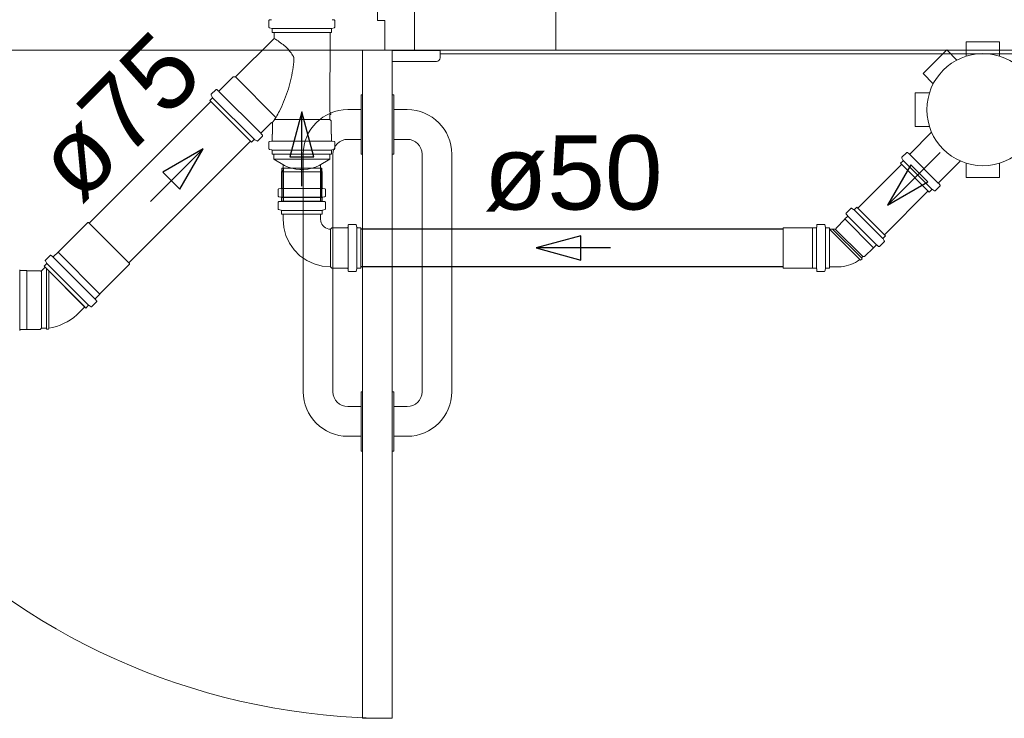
# Model space of a CAD drawing. Header units: millimetres. Extents: x 567 to 934, y -1 to 364.
# Tile 24 of 256: x 605.02 to 607.67, y 40.83 to 42.71. Entities that reach past the tile are written whole.
import ezdxf

# ---------------------------------------------------------------- set-up
doc = ezdxf.new("R2010")
doc.units = ezdxf.units.MM
doc.header["$MEASUREMENT"] = 0
doc.linetypes.add('NULL', pattern=[0])
doc.layers.add('ARQ FINA', color=8, linetype='Continuous')
for name, color, linetype, lineweight in [('Simbolos', 14, 'Continuous', 20), ('Simbolos_int', 14, 'Continuous', 15), ('TQ-Condutos', 14, 'Continuous', 25), ('TQ-Sentido conduto', 14, 'Continuous', 30), ('TQ-Textos conduto', 7, 'Continuous', 9)]:
    doc.layers.add(name, color=color, linetype=linetype, lineweight=lineweight)
doc.styles.add('Arial', font='arial.ttf')

msp = doc.modelspace()

# ---------------------------------------------------------------- linework, layer by layer
at = {"layer": 'ARQ FINA', "lineweight": 5}
for p, q in [((605.9856, 42.909), (605.9856, 42.709)), ((606.0856, 42.909), (606.0856, 42.629)), ((606.0856, 42.629), (606.0856, 42.909)), ((606.4656, 42.789), (606.4656, 42.629)), ((605.9856, 42.709), (606.0056, 42.709)), ((606.0056, 42.709), (606.0056, 42.629)), ((605.9456, 42.629), (604.2056, 42.629)), ((606.0256, 42.629), (605.9456, 42.629)), ((605.9456, 42.629), (605.9456, 42.509)), ((606.0256, 42.629), (605.9456, 42.629)), ((605.9456, 42.629), (605.9456, 40.829)), ((606.0256, 42.629), (606.0856, 42.629)), ((606.0256, 42.509), (606.0256, 42.629)), ((606.0256, 40.829), (606.0256, 42.629)), ((606.1542, 42.6285), (606.0256, 42.6285)), ((606.0856, 42.629), (606.4656, 42.629)), ((606.1542, 42.6085), (606.1542, 42.6285)), ((606.4656, 42.629), (610.6056, 42.629)), ((606.0256, 42.5985), (606.1442, 42.5985)), ((606.1542, 42.619), (611.0456, 42.619)), ((605.9456, 42.509), (605.9416, 42.509)), ((605.9416, 42.509), (605.9416, 42.469)), ((605.9456, 42.349), (605.9456, 42.509)), ((606.0256, 42.509), (606.0256, 42.349)), ((606.0296, 42.509), (606.0256, 42.509)), ((606.0296, 42.469), (606.0296, 42.509)), ((605.9416, 42.469), (605.9056, 42.469)), ((605.9416, 42.389), (605.9416, 42.469)), ((606.0656, 42.469), (606.0296, 42.469)), ((606.0296, 42.469), (606.0296, 42.389)), ((605.9056, 42.389), (605.9416, 42.389)), ((605.9416, 42.389), (605.9416, 42.349)), ((606.0296, 42.349), (606.0296, 42.389)), ((606.0296, 42.389), (606.0656, 42.389)), ((605.7856, 42.349), (605.7856, 41.709)), ((605.8656, 41.709), (605.8656, 42.349)), ((605.9416, 42.349), (605.9456, 42.349)), ((605.9456, 42.349), (605.9456, 41.709)), ((606.0256, 41.709), (606.0256, 42.349)), ((606.0256, 42.349), (606.0296, 42.349)), ((606.1056, 42.349), (606.1056, 41.709)), ((606.1856, 41.709), (606.1856, 42.349)), ((605.9416, 41.709), (605.9416, 41.669)), ((605.9456, 41.709), (605.9416, 41.709)), ((605.9456, 41.549), (605.9456, 41.709)), ((606.0296, 41.709), (606.0256, 41.709)), ((606.0256, 41.709), (606.0256, 41.549)), ((606.0296, 41.669), (606.0296, 41.709)), ((605.9416, 41.669), (605.9056, 41.669)), ((605.9416, 41.589), (605.9416, 41.669)), ((606.0656, 41.669), (606.0296, 41.669)), ((606.0296, 41.669), (606.0296, 41.589)), ((605.9056, 41.589), (605.9416, 41.589)), ((605.9416, 41.589), (605.9416, 41.549)), ((606.0296, 41.549), (606.0296, 41.589)), ((606.0296, 41.589), (606.0656, 41.589)), ((605.9416, 41.549), (605.9456, 41.549)), ((605.9456, 41.549), (605.9456, 40.829)), ((606.0256, 40.829), (606.0256, 41.549)), ((606.0256, 41.549), (606.0296, 41.549)), ((605.9456, 40.829), (606.0256, 40.829)), ((605.9456, 40.829), (606.0256, 40.829))]:
    msp.add_line(p, q, dxfattribs=at)
for centre, radius, start, end in [((606.0256, 42.649), 1.82, 180, 270), ((606.1442, 42.6085), 0.01, 270, 360), ((606.1442, 42.6085), 0.01, 270, 360), ((605.9056, 42.349), 0.12, 90, 180), ((606.0656, 42.349), 0.12, 360, 90), ((605.9056, 42.349), 0.04, 90, 180), ((606.0656, 42.349), 0.04, 0, 90), ((605.9056, 41.709), 0.12, 180, 270), ((605.9056, 41.709), 0.04, 180, 270), ((606.0656, 41.709), 0.04, 270, 0), ((606.0656, 41.709), 0.12, 270, 360)]:
    msp.add_arc(centre, radius, start, end, dxfattribs=at)
at = {"layer": 'Simbolos'}
for p, q in [((605.6932, 42.6915), (605.6932, 42.709)), ((605.7, 42.7114), (605.695, 42.711)), ((605.8636, 42.7114), (605.8686, 42.711)), ((605.8704, 42.6915), (605.8704, 42.709)), ((605.7007, 42.6879), (605.6947, 42.6896)), ((605.7022, 42.6769), (605.7022, 42.686)), ((605.8614, 42.6769), (605.7022, 42.6769)), ((605.7071, 42.6611), (605.7071, 42.6769)), ((605.8573, 42.4619), (605.8581, 42.6769)), ((605.8614, 42.6769), (605.8614, 42.686)), ((605.8629, 42.6879), (605.8689, 42.6896)), ((605.6031, 42.557), (605.7071, 42.6611)), ((607.5716, 42.6519), (607.5716, 42.613)), ((607.5716, 42.6519), (607.6616, 42.6519)), ((607.6616, 42.6519), (607.6616, 42.613)), ((607.4554, 42.5664), (607.519, 42.6301)), ((607.519, 42.6301), (607.5465, 42.6026)), ((605.5595, 42.5198), (605.5967, 42.557)), ((605.5967, 42.557), (605.6031, 42.557)), ((607.4554, 42.5664), (607.4828, 42.539)), ((605.5379, 42.5104), (605.5503, 42.5228)), ((605.5568, 42.5197), (605.553, 42.5229)), ((605.5339, 42.4937), (605.5404, 42.5001)), ((605.6465, 42.3811), (605.5339, 42.4937)), ((605.5407, 42.5026), (605.5376, 42.508)), ((607.4336, 42.5139), (607.4724, 42.5139)), ((607.4336, 42.4239), (607.4336, 42.5139)), ((605.8573, 42.4619), (605.8603, 42.4617)), ((605.8573, 42.4555), (605.8603, 42.4558)), ((605.8573, 42.4423), (605.8573, 42.4555)), ((605.8609, 42.4387), (605.8573, 42.4423)), ((605.8603, 42.4558), (605.8603, 42.4617)), ((605.8609, 42.4032), (605.8609, 42.4387)), ((605.6726, 42.4067), (605.6993, 42.4334)), ((605.7027, 42.4032), (605.7027, 42.432)), ((607.4336, 42.4239), (607.4724, 42.4239)), ((605.6465, 42.3811), (605.6529, 42.3876)), ((605.6554, 42.3879), (605.6608, 42.3848)), ((605.6632, 42.3851), (605.6756, 42.3975)), ((605.6725, 42.404), (605.6757, 42.4002)), ((605.7022, 42.4027), (605.7027, 42.4032)), ((605.7022, 42.3858), (605.7022, 42.4027)), ((605.8614, 42.4027), (605.8609, 42.4032)), ((605.8614, 42.3858), (605.8614, 42.4027)), ((607.4203, 42.35), (607.4784, 42.408)), ((605.6932, 42.3638), (605.6932, 42.3813)), ((605.7007, 42.3603), (605.6947, 42.3619)), ((605.7004, 42.3838), (605.695, 42.3833)), ((605.7022, 42.3492), (605.7022, 42.3583)), ((605.8614, 42.3492), (605.8614, 42.3583)), ((605.8629, 42.3603), (605.8689, 42.3619)), ((605.8632, 42.3838), (605.8686, 42.3833)), ((605.8704, 42.3638), (605.8704, 42.3813)), ((605.8614, 42.3492), (605.7022, 42.3492)), ((605.7063, 42.3352), (605.7063, 42.3492)), ((605.7063, 42.3352), (605.7351, 42.3186)), ((605.8573, 42.3352), (605.8285, 42.3186)), ((605.8573, 42.3352), (605.8573, 42.3492)), ((607.3981, 42.3383), (607.4012, 42.333)), ((607.3985, 42.3407), (607.4109, 42.3531)), ((607.4136, 42.3532), (607.4176, 42.3498)), ((605.7271, 42.3019), (605.7311, 42.3059)), ((605.7275, 42.2334), (605.7275, 42.3115)), ((605.7311, 42.3059), (605.7311, 42.3209)), ((605.8325, 42.3059), (605.8325, 42.3209)), ((605.8365, 42.3019), (605.8325, 42.3059)), ((605.8361, 42.2334), (605.8361, 42.3115)), ((607.3948, 42.3244), (607.4009, 42.3305)), ((607.4721, 42.247), (607.3948, 42.3244)), ((607.4977, 42.2726), (607.5557, 42.3307)), ((607.5716, 42.2859), (607.5716, 42.3247)), ((607.6616, 42.2859), (607.6616, 42.3247)), ((605.7271, 42.2584), (605.7271, 42.3019)), ((605.8365, 42.2584), (605.8365, 42.3019)), ((607.6616, 42.2859), (607.5716, 42.2859)), ((605.7182, 42.2364), (605.7182, 42.2539)), ((605.72, 42.2559), (605.7253, 42.2564)), ((605.8436, 42.2559), (605.8383, 42.2564)), ((605.8454, 42.2364), (605.8454, 42.2539)), ((607.4721, 42.247), (607.4783, 42.2532)), ((607.486, 42.2504), (607.4807, 42.2535)), ((607.4884, 42.2508), (607.5008, 42.2631)), ((607.5009, 42.2658), (607.4975, 42.2699)), ((605.7197, 42.2345), (605.7256, 42.2329)), ((605.7271, 42.233), (605.7275, 42.2334)), ((605.7271, 42.2236), (605.7271, 42.233)), ((605.7271, 42.2222), (605.7271, 42.2309)), ((605.8365, 42.233), (605.8361, 42.2334)), ((605.8365, 42.2236), (605.8365, 42.233)), ((605.8365, 42.2222), (605.8365, 42.2309)), ((605.8439, 42.2345), (605.838, 42.2329)), ((605.7182, 42.2017), (605.7182, 42.2192)), ((605.7197, 42.1997), (605.7256, 42.1981)), ((605.72, 42.2212), (605.7253, 42.2216)), ((605.8365, 42.2222), (605.7271, 42.2222)), ((605.8439, 42.1997), (605.838, 42.1981)), ((605.8436, 42.2212), (605.8383, 42.2216)), ((605.8454, 42.2017), (605.8454, 42.2192)), ((607.2606, 42.2028), (607.2482, 42.1904)), ((607.263, 42.2031), (607.2683, 42.2001)), ((607.2769, 42.2065), (607.2707, 42.2004)), ((607.3542, 42.1292), (607.2769, 42.2065)), ((605.7271, 42.1875), (605.7271, 42.1962)), ((605.8365, 42.1875), (605.7271, 42.1875)), ((605.7311, 42.1735), (605.7311, 42.1875)), ((605.8325, 42.1735), (605.8325, 42.1875)), ((605.8365, 42.1875), (605.8365, 42.1962)), ((607.2447, 42.1738), (607.221, 42.15)), ((607.2513, 42.181), (607.2447, 42.1744)), ((607.2447, 42.1744), (607.2447, 42.1738)), ((607.2481, 42.1877), (607.2515, 42.1837)), ((605.1257, 42.0853), (605.2055, 42.1651)), ((605.2055, 42.1651), (605.2069, 42.1651)), ((605.3179, 42.0541), (605.2069, 42.1651)), ((605.8626, 42.151), (605.8586, 42.147)), ((605.9045, 42.151), (605.8626, 42.151)), ((605.9069, 42.1581), (605.9065, 42.1528)), ((605.9265, 42.1599), (605.9089, 42.1599)), ((605.9284, 42.1584), (605.93, 42.1525)), ((605.9406, 42.151), (605.9319, 42.151)), ((605.9406, 42.0416), (605.9406, 42.151)), ((607.1569, 42.1506), (607.0788, 42.1506)), ((607.1573, 42.151), (607.1569, 42.1506)), ((607.1667, 42.151), (607.1573, 42.151)), ((607.1691, 42.1581), (607.1687, 42.1528)), ((607.1887, 42.1599), (607.1711, 42.1599)), ((607.1906, 42.1584), (607.1922, 42.1525)), ((607.2028, 42.151), (607.1941, 42.151)), ((607.2028, 42.151), (607.2028, 42.0416)), ((607.219, 42.147), (607.2028, 42.147)), ((607.221, 42.15), (607.221, 42.149)), ((607.3509, 42.1153), (607.3478, 42.1206)), ((607.3542, 42.1292), (607.3481, 42.123)), ((607.3215, 42.097), (607.2978, 42.0732)), ((607.3221, 42.097), (607.3215, 42.097)), ((607.3287, 42.1036), (607.3221, 42.097)), ((607.3354, 42.1004), (607.3314, 42.1037)), ((607.3505, 42.1129), (607.3381, 42.1005)), ((605.0912, 42.0637), (605.1036, 42.0761)), ((605.1101, 42.073), (605.1063, 42.0763)), ((605.1128, 42.0732), (605.125, 42.0853)), ((605.125, 42.0853), (605.1257, 42.0853)), ((607.2909, 42.0673), (607.2868, 42.0631)), ((607.2927, 42.0732), (607.289, 42.0696)), ((607.289, 42.0696), (607.2909, 42.0673)), ((607.2978, 42.0732), (607.2927, 42.0732)), ((605.0803, 42.0343), (605.0902, 42.0442)), ((605.0873, 42.0471), (605.0937, 42.0535)), ((605.1999, 41.9345), (605.0873, 42.0471)), ((605.0941, 42.0559), (605.0909, 42.0613)), ((605.2381, 41.9729), (605.3179, 42.0527)), ((605.3179, 42.0527), (605.3179, 42.0541)), ((605.8626, 42.0416), (605.8586, 42.0456)), ((605.9045, 42.0416), (605.8626, 42.0416)), ((605.9069, 42.0345), (605.9065, 42.0398)), ((605.9284, 42.0342), (605.93, 42.0401)), ((605.9406, 42.0416), (605.9319, 42.0416)), ((607.1569, 42.042), (607.0788, 42.042)), ((607.1573, 42.0416), (607.1569, 42.042)), ((607.1667, 42.0416), (607.1573, 42.0416)), ((607.1691, 42.0345), (607.1687, 42.0398)), ((607.1906, 42.0342), (607.1922, 42.0401)), ((607.2028, 42.0416), (607.1941, 42.0416)), ((607.2277, 42.0456), (607.2028, 42.0456)), ((607.2845, 42.065), (607.2868, 42.0631)), ((605.0238, 42.0355), (605.0408, 42.0355)), ((605.0408, 42.0355), (605.0413, 42.035)), ((605.0413, 42.035), (605.0768, 42.035)), ((605.0768, 42.035), (605.0775, 42.0343)), ((605.9265, 42.0327), (605.9089, 42.0327)), ((607.1887, 42.0327), (607.1711, 42.0327)), ((605.226, 41.96), (605.2381, 41.9722)), ((605.2381, 41.9722), (605.2381, 41.9729)), ((605.1782, 41.9186), (605.197, 41.9374)), ((605.1999, 41.9345), (605.2063, 41.9409)), ((605.2087, 41.9413), (605.2141, 41.9381)), ((605.2165, 41.9384), (605.2289, 41.9508)), ((605.2258, 41.9573), (605.229, 41.9535)), ((605.0768, 41.8768), (605.0804, 41.8804)), ((605.0804, 41.8804), (605.0936, 41.8804)), ((605.0936, 41.8804), (605.0938, 41.8774)), ((605.1, 41.8804), (605.0997, 41.8774)), ((605.0238, 41.8763), (605.0408, 41.8763)), ((605.0408, 41.8763), (605.0413, 41.8768)), ((605.0413, 41.8768), (605.0768, 41.8768)), ((605.0938, 41.8774), (605.0997, 41.8774))]:
    msp.add_line(p, q, dxfattribs=at)
for points in [[(605.695, 42.711), (605.6947, 42.7109), (605.6944, 42.7108), (605.6941, 42.7107), (605.6939, 42.7105), (605.6936, 42.7102), (605.6935, 42.7099), (605.6933, 42.7096), (605.6932, 42.7093), (605.6932, 42.709)], [(605.8704, 42.709), (605.8704, 42.7093), (605.8703, 42.7096), (605.8702, 42.7099), (605.87, 42.7102), (605.8698, 42.7105), (605.8695, 42.7107), (605.8692, 42.7108), (605.8689, 42.7109), (605.8686, 42.711)], [(605.6932, 42.6915), (605.6932, 42.6912), (605.6933, 42.6909), (605.6934, 42.6906), (605.6935, 42.6904), (605.6937, 42.6902), (605.6939, 42.69), (605.6942, 42.6898), (605.6944, 42.6897), (605.6947, 42.6896)], [(605.7022, 42.686), (605.7022, 42.6863), (605.7021, 42.6866), (605.702, 42.6869), (605.7019, 42.6871), (605.7017, 42.6873), (605.7015, 42.6875), (605.7013, 42.6877), (605.701, 42.6878), (605.7007, 42.6879)], [(605.8629, 42.6879), (605.8626, 42.6878), (605.8624, 42.6877), (605.8621, 42.6875), (605.8619, 42.6873), (605.8617, 42.6871), (605.8616, 42.6869), (605.8615, 42.6866), (605.8614, 42.6863), (605.8614, 42.686)], [(605.8689, 42.6896), (605.8692, 42.6897), (605.8695, 42.6898), (605.8697, 42.69), (605.8699, 42.6902), (605.8701, 42.6904), (605.8702, 42.6906), (605.8703, 42.6909), (605.8704, 42.6912), (605.8704, 42.6915)], [(605.7374, 42.6388), (605.7343, 42.6415), (605.7311, 42.6442), (605.7278, 42.6467), (605.7245, 42.6493), (605.7212, 42.6517), (605.7178, 42.6541), (605.7143, 42.6564), (605.7109, 42.6587), (605.7074, 42.6609)], [(605.759, 42.6121), (605.7571, 42.6154), (605.755, 42.6186), (605.7528, 42.6218), (605.7505, 42.6249), (605.7481, 42.6278), (605.7456, 42.6307), (605.743, 42.6335), (605.7402, 42.6362), (605.7374, 42.6388)], [(605.7477, 42.5322), (605.7496, 42.5394), (605.7515, 42.5467), (605.7532, 42.554), (605.7547, 42.5613), (605.7562, 42.5687), (605.7575, 42.5761), (605.7587, 42.5835), (605.7597, 42.5909), (605.7606, 42.5983)], [(605.7605, 42.6077), (605.7604, 42.6082), (605.7603, 42.6087), (605.7602, 42.6092), (605.7601, 42.6097), (605.7599, 42.6102), (605.7597, 42.6107), (605.7595, 42.6112), (605.7593, 42.6117), (605.7591, 42.6121)], [(605.7606, 42.5983), (605.7606, 42.5994), (605.7606, 42.6004), (605.7606, 42.6015), (605.7606, 42.6025), (605.7606, 42.6035), (605.7606, 42.6046), (605.7606, 42.6056), (605.7605, 42.6067), (605.7605, 42.6077)], [(605.553, 42.5229), (605.5527, 42.5231), (605.5524, 42.5232), (605.5521, 42.5233), (605.5518, 42.5233), (605.5514, 42.5233), (605.5511, 42.5233), (605.5508, 42.5231), (605.5505, 42.523), (605.5503, 42.5228)], [(605.5568, 42.5197), (605.557, 42.5195), (605.5573, 42.5194), (605.5576, 42.5193), (605.558, 42.5192), (605.5583, 42.5192), (605.5586, 42.5193), (605.5589, 42.5194), (605.5592, 42.5196), (605.5595, 42.5198)], [(605.7234, 42.4691), (605.7266, 42.4759), (605.7297, 42.4828), (605.7326, 42.4897), (605.7355, 42.4967), (605.7382, 42.5037), (605.7407, 42.5108), (605.7432, 42.5179), (605.7455, 42.525), (605.7477, 42.5322)], [(605.5379, 42.5104), (605.5377, 42.5102), (605.5375, 42.5099), (605.5374, 42.5097), (605.5373, 42.5094), (605.5373, 42.5091), (605.5373, 42.5088), (605.5374, 42.5085), (605.5374, 42.5082), (605.5376, 42.508)], [(605.5404, 42.5002), (605.5406, 42.5004), (605.5407, 42.5006), (605.5408, 42.5009), (605.5409, 42.5012), (605.541, 42.5015), (605.541, 42.5017), (605.5409, 42.502), (605.5408, 42.5023), (605.5407, 42.5026)], [(605.7022, 42.4333), (605.7049, 42.4371), (605.7075, 42.4409), (605.71, 42.4448), (605.7124, 42.4487), (605.7148, 42.4527), (605.7171, 42.4568), (605.7193, 42.4609), (605.7214, 42.465), (605.7234, 42.4691)], [(605.7027, 42.432), (605.7027, 42.4322), (605.7027, 42.4325), (605.7026, 42.4327), (605.7025, 42.433), (605.7023, 42.4332), (605.7021, 42.4334), (605.7019, 42.4336), (605.7017, 42.4337), (605.7015, 42.4338), (605.7012, 42.4339), (605.701, 42.434), (605.7007, 42.434), (605.7005, 42.434), (605.7002, 42.4339), (605.7, 42.4338), (605.6997, 42.4337), (605.6995, 42.4336), (605.6993, 42.4334)], [(605.6554, 42.3879), (605.6551, 42.388), (605.6548, 42.3881), (605.6545, 42.3882), (605.6542, 42.3882), (605.654, 42.3881), (605.6537, 42.388), (605.6534, 42.3879), (605.6532, 42.3878), (605.6529, 42.3876)], [(605.6608, 42.3848), (605.661, 42.3846), (605.6613, 42.3846), (605.6616, 42.3845), (605.6619, 42.3845), (605.6622, 42.3845), (605.6625, 42.3846), (605.6627, 42.3847), (605.663, 42.3849), (605.6632, 42.3851)], [(605.6726, 42.4067), (605.6724, 42.4064), (605.6722, 42.4061), (605.6721, 42.4058), (605.672, 42.4055), (605.672, 42.4052), (605.6721, 42.4048), (605.6722, 42.4045), (605.6723, 42.4042), (605.6725, 42.404)], [(605.6756, 42.3975), (605.6758, 42.3977), (605.6759, 42.398), (605.6761, 42.3983), (605.6761, 42.3986), (605.6761, 42.399), (605.6761, 42.3993), (605.676, 42.3996), (605.6759, 42.3999), (605.6757, 42.4002)], [(605.7004, 42.3838), (605.7007, 42.3839), (605.701, 42.384), (605.7013, 42.3841), (605.7016, 42.3843), (605.7018, 42.3846), (605.702, 42.3848), (605.7021, 42.3851), (605.7022, 42.3855), (605.7022, 42.3858)], [(605.8614, 42.3858), (605.8614, 42.3855), (605.8615, 42.3851), (605.8617, 42.3848), (605.8618, 42.3846), (605.8621, 42.3843), (605.8623, 42.3841), (605.8626, 42.384), (605.8629, 42.3839), (605.8632, 42.3838)], [(605.695, 42.3833), (605.6947, 42.3833), (605.6944, 42.3832), (605.6941, 42.383), (605.6939, 42.3828), (605.6936, 42.3826), (605.6935, 42.3823), (605.6933, 42.382), (605.6932, 42.3817), (605.6932, 42.3813)], [(605.6932, 42.3638), (605.6932, 42.3635), (605.6933, 42.3633), (605.6934, 42.363), (605.6935, 42.3627), (605.6937, 42.3625), (605.6939, 42.3623), (605.6942, 42.3621), (605.6944, 42.362), (605.6947, 42.3619)], [(605.7022, 42.3583), (605.7022, 42.3586), (605.7021, 42.3589), (605.702, 42.3592), (605.7019, 42.3594), (605.7017, 42.3597), (605.7015, 42.3599), (605.7013, 42.3601), (605.701, 42.3602), (605.7007, 42.3603)], [(605.8629, 42.3603), (605.8626, 42.3602), (605.8624, 42.3601), (605.8621, 42.3599), (605.8619, 42.3597), (605.8617, 42.3594), (605.8616, 42.3592), (605.8615, 42.3589), (605.8614, 42.3586), (605.8614, 42.3583)], [(605.8704, 42.3813), (605.8704, 42.3817), (605.8703, 42.382), (605.8702, 42.3823), (605.87, 42.3826), (605.8698, 42.3828), (605.8695, 42.383), (605.8692, 42.3832), (605.8689, 42.3833), (605.8686, 42.3833)], [(605.8689, 42.3619), (605.8692, 42.362), (605.8695, 42.3621), (605.8697, 42.3623), (605.8699, 42.3625), (605.8701, 42.3627), (605.8702, 42.363), (605.8703, 42.3633), (605.8704, 42.3635), (605.8704, 42.3638)], [(607.3985, 42.3407), (607.3983, 42.3405), (607.3981, 42.3402), (607.398, 42.34), (607.3979, 42.3397), (607.3979, 42.3394), (607.3979, 42.3391), (607.3979, 42.3388), (607.398, 42.3386), (607.3982, 42.3383)], [(607.4009, 42.3305), (607.4011, 42.3308), (607.4013, 42.331), (607.4014, 42.3313), (607.4015, 42.3316), (607.4015, 42.3318), (607.4015, 42.3321), (607.4014, 42.3324), (607.4014, 42.3327), (607.4012, 42.333)], [(607.4136, 42.3532), (607.4133, 42.3534), (607.413, 42.3535), (607.4127, 42.3536), (607.4124, 42.3537), (607.412, 42.3537), (607.4117, 42.3536), (607.4114, 42.3535), (607.4111, 42.3533), (607.4109, 42.3531)], [(607.4176, 42.3498), (607.4179, 42.3496), (607.4182, 42.3495), (607.4185, 42.3494), (607.4188, 42.3494), (607.4191, 42.3494), (607.4195, 42.3495), (607.4198, 42.3496), (607.4201, 42.3497), (607.4203, 42.35)], [(605.7351, 42.3186), (605.745, 42.3144), (605.7553, 42.3113), (605.7658, 42.3091), (605.7765, 42.308), (605.7872, 42.308), (605.7979, 42.3091), (605.8084, 42.3113), (605.8186, 42.3144), (605.8285, 42.3186)], [(605.72, 42.2559), (605.7197, 42.2559), (605.7194, 42.2558), (605.7191, 42.2556), (605.7189, 42.2554), (605.7186, 42.2552), (605.7185, 42.2549), (605.7183, 42.2546), (605.7182, 42.2543), (605.7182, 42.2539)], [(605.7253, 42.2564), (605.7256, 42.2565), (605.7259, 42.2566), (605.7262, 42.2567), (605.7265, 42.2569), (605.7267, 42.2572), (605.7269, 42.2574), (605.727, 42.2577), (605.7271, 42.2581), (605.7271, 42.2584)], [(605.8365, 42.2584), (605.8365, 42.2581), (605.8366, 42.2577), (605.8368, 42.2574), (605.8369, 42.2572), (605.8372, 42.2569), (605.8374, 42.2567), (605.8377, 42.2566), (605.838, 42.2565), (605.8383, 42.2564)], [(605.8454, 42.2539), (605.8454, 42.2543), (605.8453, 42.2546), (605.8452, 42.2549), (605.845, 42.2552), (605.8448, 42.2554), (605.8445, 42.2556), (605.8442, 42.2558), (605.8439, 42.2559), (605.8436, 42.2559)], [(607.4807, 42.2535), (607.4804, 42.2536), (607.4801, 42.2537), (607.4799, 42.2538), (607.4796, 42.2538), (607.4793, 42.2537), (607.479, 42.2537), (607.4787, 42.2535), (607.4785, 42.2534), (607.4783, 42.2532)], [(607.4977, 42.2726), (607.4975, 42.2723), (607.4973, 42.2721), (607.4972, 42.2718), (607.4971, 42.2714), (607.4971, 42.2711), (607.4971, 42.2708), (607.4972, 42.2705), (607.4974, 42.2702), (607.4975, 42.2699)], [(607.5008, 42.2631), (607.501, 42.2634), (607.5012, 42.2637), (607.5013, 42.264), (607.5014, 42.2643), (607.5014, 42.2646), (607.5014, 42.265), (607.5013, 42.2653), (607.5011, 42.2656), (607.5009, 42.2658)], [(605.7182, 42.2364), (605.7182, 42.2361), (605.7183, 42.2358), (605.7184, 42.2356), (605.7185, 42.2353), (605.7187, 42.2351), (605.7189, 42.2349), (605.7192, 42.2347), (605.7194, 42.2346), (605.7197, 42.2345)], [(605.7271, 42.2309), (605.7271, 42.2312), (605.727, 42.2315), (605.7269, 42.2318), (605.7268, 42.232), (605.7266, 42.2323), (605.7264, 42.2325), (605.7262, 42.2327), (605.7259, 42.2328), (605.7256, 42.2329)], [(605.838, 42.2329), (605.8377, 42.2328), (605.8375, 42.2327), (605.8372, 42.2325), (605.837, 42.2323), (605.8368, 42.232), (605.8367, 42.2318), (605.8366, 42.2315), (605.8365, 42.2312), (605.8365, 42.2309)], [(605.8439, 42.2345), (605.8442, 42.2346), (605.8445, 42.2347), (605.8447, 42.2349), (605.8449, 42.2351), (605.8451, 42.2353), (605.8452, 42.2356), (605.8453, 42.2358), (605.8454, 42.2361), (605.8454, 42.2364)], [(607.486, 42.2504), (607.4863, 42.2503), (607.4865, 42.2502), (607.4868, 42.2502), (607.4871, 42.2502), (607.4874, 42.2502), (607.4877, 42.2503), (607.488, 42.2504), (607.4882, 42.2506), (607.4884, 42.2508)], [(605.72, 42.2212), (605.7197, 42.2211), (605.7194, 42.221), (605.7191, 42.2208), (605.7189, 42.2206), (605.7186, 42.2204), (605.7185, 42.2201), (605.7183, 42.2198), (605.7182, 42.2195), (605.7182, 42.2192)], [(605.7182, 42.2017), (605.7182, 42.2014), (605.7183, 42.2011), (605.7184, 42.2008), (605.7185, 42.2006), (605.7187, 42.2003), (605.7189, 42.2001), (605.7192, 42.2), (605.7194, 42.1998), (605.7197, 42.1997)], [(605.7253, 42.2216), (605.7256, 42.2217), (605.7259, 42.2218), (605.7262, 42.222), (605.7265, 42.2222), (605.7267, 42.2224), (605.7269, 42.2227), (605.727, 42.223), (605.7271, 42.2233), (605.7271, 42.2236)], [(605.8365, 42.2236), (605.8365, 42.2233), (605.8366, 42.223), (605.8368, 42.2227), (605.8369, 42.2224), (605.8372, 42.2222), (605.8374, 42.222), (605.8377, 42.2218), (605.838, 42.2217), (605.8383, 42.2216)], [(605.8454, 42.2192), (605.8454, 42.2195), (605.8453, 42.2198), (605.8452, 42.2201), (605.845, 42.2204), (605.8448, 42.2206), (605.8445, 42.2208), (605.8442, 42.221), (605.8439, 42.2211), (605.8436, 42.2212)], [(605.8439, 42.1997), (605.8442, 42.1998), (605.8445, 42.2), (605.8447, 42.2001), (605.8449, 42.2003), (605.8451, 42.2006), (605.8452, 42.2008), (605.8453, 42.2011), (605.8454, 42.2014), (605.8454, 42.2017)], [(607.263, 42.2031), (607.2627, 42.2033), (607.2625, 42.2033), (607.2622, 42.2034), (607.2619, 42.2034), (607.2616, 42.2034), (607.2613, 42.2033), (607.2611, 42.2032), (607.2608, 42.203), (607.2606, 42.2028)], [(607.2683, 42.2001), (607.2686, 42.1999), (607.2689, 42.1999), (607.2692, 42.1998), (607.2694, 42.1998), (607.2697, 42.1998), (607.27, 42.1999), (607.2703, 42.2), (607.2705, 42.2002), (607.2707, 42.2004)], [(605.7271, 42.1962), (605.7271, 42.1965), (605.727, 42.1968), (605.7269, 42.197), (605.7268, 42.1973), (605.7266, 42.1975), (605.7264, 42.1977), (605.7262, 42.1979), (605.7259, 42.198), (605.7256, 42.1981)], [(605.7311, 42.1735), (605.7331, 42.1513), (605.7388, 42.1298), (605.7483, 42.1095), (605.761, 42.0913), (605.7768, 42.0755), (605.7951, 42.0627), (605.8153, 42.0533), (605.8368, 42.0475), (605.859, 42.0456)], [(605.8325, 42.1735), (605.8329, 42.1689), (605.8341, 42.1644), (605.8361, 42.1602), (605.8387, 42.1565), (605.842, 42.1532), (605.8458, 42.1505), (605.85, 42.1486), (605.8544, 42.1474), (605.859, 42.147)], [(605.838, 42.1981), (605.8377, 42.198), (605.8375, 42.1979), (605.8372, 42.1977), (605.837, 42.1975), (605.8368, 42.1973), (605.8367, 42.197), (605.8366, 42.1968), (605.8365, 42.1965), (605.8365, 42.1962)], [(607.2482, 42.1904), (607.248, 42.1902), (607.2478, 42.1899), (607.2477, 42.1896), (607.2476, 42.1893), (607.2476, 42.1889), (607.2477, 42.1886), (607.2477, 42.1883), (607.2479, 42.188), (607.2481, 42.1877)], [(607.2513, 42.181), (607.2516, 42.1812), (607.2517, 42.1815), (607.2518, 42.1818), (607.2519, 42.1821), (607.2519, 42.1825), (607.2519, 42.1828), (607.2518, 42.1831), (607.2516, 42.1834), (607.2515, 42.1837)], [(605.9045, 42.151), (605.9048, 42.151), (605.9051, 42.1511), (605.9054, 42.1512), (605.9057, 42.1514), (605.9059, 42.1516), (605.9062, 42.1519), (605.9063, 42.1522), (605.9064, 42.1525), (605.9065, 42.1528)], [(605.9089, 42.1599), (605.9086, 42.1599), (605.9083, 42.1598), (605.908, 42.1597), (605.9077, 42.1595), (605.9075, 42.1593), (605.9073, 42.159), (605.9071, 42.1587), (605.907, 42.1584), (605.9069, 42.1581)], [(605.9284, 42.1584), (605.9283, 42.1587), (605.9282, 42.1589), (605.928, 42.1592), (605.9278, 42.1594), (605.9276, 42.1596), (605.9273, 42.1597), (605.927, 42.1598), (605.9268, 42.1599), (605.9265, 42.1599)], [(605.93, 42.1525), (605.9301, 42.1522), (605.9302, 42.1519), (605.9304, 42.1517), (605.9306, 42.1515), (605.9308, 42.1513), (605.9311, 42.1512), (605.9313, 42.1511), (605.9316, 42.151), (605.9319, 42.151)], [(607.1667, 42.151), (607.167, 42.151), (607.1673, 42.1511), (607.1676, 42.1512), (607.1679, 42.1514), (607.1681, 42.1516), (607.1683, 42.1519), (607.1685, 42.1522), (607.1686, 42.1525), (607.1687, 42.1528)], [(607.1711, 42.1599), (607.1708, 42.1599), (607.1705, 42.1598), (607.1702, 42.1597), (607.1699, 42.1595), (607.1697, 42.1593), (607.1695, 42.159), (607.1693, 42.1587), (607.1692, 42.1584), (607.1691, 42.1581)], [(607.1906, 42.1584), (607.1905, 42.1587), (607.1904, 42.1589), (607.1902, 42.1592), (607.19, 42.1594), (607.1898, 42.1596), (607.1895, 42.1597), (607.1892, 42.1598), (607.1889, 42.1599), (607.1887, 42.1599)], [(607.1922, 42.1525), (607.1923, 42.1522), (607.1924, 42.1519), (607.1926, 42.1517), (607.1928, 42.1515), (607.193, 42.1513), (607.1933, 42.1512), (607.1935, 42.1511), (607.1938, 42.151), (607.1941, 42.151)], [(607.219, 42.147), (607.2193, 42.147), (607.2197, 42.1471), (607.22, 42.1473), (607.2203, 42.1475), (607.2205, 42.1477), (607.2207, 42.148), (607.2208, 42.1483), (607.2209, 42.1487), (607.221, 42.149)], [(607.3481, 42.123), (607.3479, 42.1228), (607.3478, 42.1226), (607.3476, 42.1223), (607.3476, 42.122), (607.3475, 42.1217), (607.3475, 42.1214), (607.3476, 42.1211), (607.3477, 42.1209), (607.3478, 42.1206)], [(607.3314, 42.1037), (607.3311, 42.1039), (607.3308, 42.1041), (607.3305, 42.1042), (607.3302, 42.1042), (607.3299, 42.1042), (607.3295, 42.1041), (607.3292, 42.104), (607.3289, 42.1038), (607.3287, 42.1036)], [(607.3354, 42.1004), (607.3357, 42.1002), (607.336, 42.1), (607.3363, 42.0999), (607.3367, 42.0999), (607.337, 42.0999), (607.3373, 42.1), (607.3376, 42.1001), (607.3379, 42.1003), (607.3381, 42.1005)], [(607.3505, 42.1129), (607.3507, 42.1131), (607.3509, 42.1133), (607.351, 42.1136), (607.3511, 42.1139), (607.3511, 42.1142), (607.3511, 42.1145), (607.3511, 42.1147), (607.351, 42.115), (607.3508, 42.1153)], [(605.1063, 42.0762), (605.106, 42.0764), (605.1058, 42.0766), (605.1054, 42.0767), (605.1051, 42.0767), (605.1048, 42.0767), (605.1045, 42.0766), (605.1042, 42.0765), (605.1039, 42.0763), (605.1036, 42.0761)], [(605.1101, 42.073), (605.1104, 42.0729), (605.1107, 42.0727), (605.111, 42.0726), (605.1113, 42.0726), (605.1117, 42.0726), (605.112, 42.0727), (605.1123, 42.0728), (605.1126, 42.073), (605.1128, 42.0732)], [(605.0912, 42.0637), (605.0911, 42.0635), (605.0909, 42.0633), (605.0908, 42.063), (605.0907, 42.0627), (605.0907, 42.0625), (605.0907, 42.0622), (605.0907, 42.0619), (605.0908, 42.0616), (605.0909, 42.0613)], [(605.0937, 42.0535), (605.0939, 42.0537), (605.0941, 42.054), (605.0942, 42.0542), (605.0943, 42.0545), (605.0943, 42.0548), (605.0943, 42.0551), (605.0943, 42.0554), (605.0942, 42.0557), (605.094, 42.0559)], [(605.9065, 42.0398), (605.9064, 42.0401), (605.9063, 42.0404), (605.9062, 42.0407), (605.9059, 42.041), (605.9057, 42.0412), (605.9054, 42.0414), (605.9051, 42.0415), (605.9048, 42.0416), (605.9045, 42.0416)], [(605.9319, 42.0416), (605.9316, 42.0416), (605.9313, 42.0415), (605.9311, 42.0414), (605.9308, 42.0413), (605.9306, 42.0411), (605.9304, 42.0409), (605.9302, 42.0406), (605.9301, 42.0404), (605.93, 42.0401)], [(607.1687, 42.0398), (607.1686, 42.0401), (607.1685, 42.0404), (607.1683, 42.0407), (607.1681, 42.041), (607.1679, 42.0412), (607.1676, 42.0414), (607.1673, 42.0415), (607.167, 42.0416), (607.1667, 42.0416)], [(607.1941, 42.0416), (607.1938, 42.0416), (607.1935, 42.0415), (607.1933, 42.0414), (607.193, 42.0413), (607.1928, 42.0411), (607.1926, 42.0409), (607.1924, 42.0406), (607.1923, 42.0404), (607.1922, 42.0401)], [(607.2277, 42.0456), (607.2345, 42.0459), (607.2412, 42.0467), (607.2479, 42.0479), (607.2544, 42.0497), (607.2609, 42.0519), (607.2671, 42.0545), (607.2731, 42.0576), (607.2789, 42.0611), (607.2845, 42.065)], [(605.0218, 42.0373), (605.0219, 42.037), (605.022, 42.0366), (605.0221, 42.0364), (605.0223, 42.0361), (605.0226, 42.0359), (605.0228, 42.0357), (605.0231, 42.0356), (605.0235, 42.0355), (605.0238, 42.0355)], [(605.0774, 42.0343), (605.0776, 42.0341), (605.0777, 42.034), (605.0779, 42.0339), (605.078, 42.0339), (605.0782, 42.0338), (605.0783, 42.0337), (605.0785, 42.0337), (605.0787, 42.0337), (605.0789, 42.0337), (605.079, 42.0337), (605.0792, 42.0337), (605.0794, 42.0337), (605.0795, 42.0338), (605.0797, 42.0339), (605.0799, 42.0339), (605.08, 42.034), (605.0801, 42.0341), (605.0803, 42.0343)], [(605.9069, 42.0345), (605.907, 42.0342), (605.9071, 42.0339), (605.9073, 42.0336), (605.9075, 42.0333), (605.9077, 42.0331), (605.908, 42.0329), (605.9083, 42.0328), (605.9086, 42.0327), (605.9089, 42.0327)], [(605.9265, 42.0327), (605.9268, 42.0327), (605.927, 42.0328), (605.9273, 42.0329), (605.9276, 42.033), (605.9278, 42.0332), (605.928, 42.0334), (605.9282, 42.0336), (605.9283, 42.0339), (605.9284, 42.0342)], [(607.1691, 42.0345), (607.1692, 42.0342), (607.1693, 42.0339), (607.1695, 42.0336), (607.1697, 42.0333), (607.1699, 42.0331), (607.1702, 42.0329), (607.1705, 42.0328), (607.1708, 42.0327), (607.1711, 42.0327)], [(607.1887, 42.0327), (607.1889, 42.0327), (607.1892, 42.0328), (607.1895, 42.0329), (607.1898, 42.033), (607.19, 42.0332), (607.1902, 42.0334), (607.1904, 42.0336), (607.1905, 42.0339), (607.1906, 42.0342)], [(605.226, 41.96), (605.2257, 41.9598), (605.2256, 41.9595), (605.2255, 41.9592), (605.2254, 41.9589), (605.2254, 41.9585), (605.2254, 41.9582), (605.2255, 41.9579), (605.2257, 41.9576), (605.2258, 41.9573)], [(605.2087, 41.9413), (605.2085, 41.9414), (605.2082, 41.9415), (605.2079, 41.9415), (605.2076, 41.9415), (605.2073, 41.9415), (605.207, 41.9414), (605.2068, 41.9413), (605.2065, 41.9411), (605.2063, 41.9409)], [(605.2141, 41.9381), (605.2144, 41.938), (605.2147, 41.9379), (605.215, 41.9379), (605.2152, 41.9379), (605.2155, 41.9379), (605.2158, 41.938), (605.2161, 41.9381), (605.2163, 41.9383), (605.2165, 41.9384)], [(605.2289, 41.9508), (605.2291, 41.9511), (605.2293, 41.9514), (605.2294, 41.9517), (605.2295, 41.952), (605.2295, 41.9523), (605.2295, 41.9526), (605.2294, 41.953), (605.2292, 41.9533), (605.229, 41.9535)], [(605.0999, 41.8804), (605.1103, 41.8823), (605.1205, 41.885), (605.1305, 41.8884), (605.1402, 41.8926), (605.1496, 41.8974), (605.1586, 41.9029), (605.1672, 41.9091), (605.1753, 41.9159), (605.1828, 41.9233)], [(605.0238, 41.8763), (605.0235, 41.8762), (605.0231, 41.8762), (605.0228, 41.876), (605.0226, 41.8758), (605.0223, 41.8756), (605.0221, 41.8754), (605.022, 41.8751), (605.0219, 41.8748), (605.0218, 41.8744)]]:
    msp.add_lwpolyline(points, dxfattribs=at)
msp.add_circle((607.6166, 42.4689), 0.151, dxfattribs=at)
at = {"layer": 'Simbolos_int'}
for p, q in [((605.8614, 42.6875), (605.7022, 42.6875)), ((605.7071, 42.6769), (605.8581, 42.6769)), ((605.712, 42.4481), (605.6031, 42.557)), ((605.671, 42.4057), (605.5585, 42.5182)), ((605.654, 42.3887), (605.5415, 42.5012)), ((605.7082, 42.4423), (605.8573, 42.4423)), ((605.8614, 42.3839), (605.7022, 42.3839)), ((605.8614, 42.3599), (605.7022, 42.3599)), ((605.8573, 42.3352), (605.7063, 42.3352)), ((607.4794, 42.2543), (607.402, 42.3316)), ((607.4964, 42.2713), (607.419, 42.3487)), ((605.8361, 42.3115), (605.7275, 42.3115)), ((605.8365, 42.3019), (605.7271, 42.3019)), ((605.8365, 42.2565), (605.7271, 42.2565)), ((605.8365, 42.233), (605.7271, 42.233)), ((605.8365, 42.2325), (605.7271, 42.2325)), ((605.8365, 42.2218), (605.7271, 42.2218)), ((607.347, 42.1219), (607.2697, 42.1993)), ((605.8365, 42.1977), (605.7271, 42.1977)), ((605.8325, 42.1875), (605.7311, 42.1875)), ((607.3221, 42.097), (607.2447, 42.1744)), ((607.33, 42.1049), (607.2526, 42.1823)), ((605.8586, 42.0456), (605.8586, 42.147)), ((605.9063, 42.0416), (605.9063, 42.151)), ((605.9304, 42.0416), (605.9304, 42.151)), ((607.0788, 42.1506), (607.0788, 42.042)), ((607.1573, 42.151), (607.1573, 42.0416)), ((607.1685, 42.151), (607.1685, 42.0416)), ((607.1926, 42.151), (607.1926, 42.0416)), ((607.2028, 42.147), (607.2028, 42.0456)), ((607.2845, 42.065), (607.2028, 42.1467)), ((607.289, 42.0696), (607.2116, 42.147)), ((607.2927, 42.0732), (607.2189, 42.147)), ((605.2244, 41.959), (605.1118, 42.0716)), ((605.2381, 41.9722), (605.125, 42.0853)), ((605.0902, 42.0442), (605.197, 41.9374)), ((605.0936, 41.8804), (605.0936, 42.0408)), ((605.2074, 41.942), (605.0948, 42.0546)), ((605.022, 41.8763), (605.022, 42.0355)), ((605.0408, 41.8763), (605.0408, 42.0355)), ((605.0804, 41.8804), (605.0804, 42.0343)), ((605.1, 41.8804), (605.1, 42.0344))]:
    msp.add_line(p, q, dxfattribs=at)
at = {"layer": 'TQ-Condutos'}
for p, q in [((605.209, 42.163), (605.5368, 42.4908)), ((605.3158, 42.0562), (605.6436, 42.384)), ((605.7311, 42.3115), (605.7311, 42.2222)), ((605.8325, 42.3115), (605.8325, 42.2222)), ((607.3976, 42.3216), (607.2797, 42.2037)), ((607.4693, 42.2499), (607.3514, 42.132)), ((607.0788, 42.147), (605.9406, 42.147)), ((607.0788, 42.0456), (605.9406, 42.0456))]:
    msp.add_line(p, q, dxfattribs=at)
at = {"layer": 'TQ-Sentido conduto'}
for p, q in [((605.7818, 42.4627), (605.7495, 42.3419)), ((605.8142, 42.3419), (605.7818, 42.4627)), ((605.5159, 42.3632), (605.4077, 42.3007)), ((605.4534, 42.2549), (605.5159, 42.3632)), ((605.7495, 42.3419), (605.8142, 42.3419)), ((607.4221, 42.3201), (607.3596, 42.2119)), ((607.4678, 42.2744), (607.4221, 42.3201)), ((605.4077, 42.3007), (605.4534, 42.2549)), ((607.3596, 42.2119), (607.4678, 42.2744)), ((606.5337, 42.1286), (606.4129, 42.0963)), ((606.5337, 42.0639), (606.5337, 42.1286)), ((606.4129, 42.0963), (606.5337, 42.0639))]:
    msp.add_line(p, q, dxfattribs=at)
for points in [[(605.7818, 42.2627), (605.7818, 42.4627)], [(605.3745, 42.2217), (605.5159, 42.3632)], [(607.501, 42.3533), (607.3596, 42.2119)], [(606.6129, 42.0963), (606.4129, 42.0963)]]:
    msp.add_lwpolyline(points, dxfattribs=at)

# ---------------------------------------------------------------- texts
at = {"layer": 'TQ-Textos conduto', "linetype": 'NULL', "insert": (605.3584, 42.3793), "char_height": 0.2, "width": 0.962805, "attachment_point": 8, "rotation": 45.0001, "line_spacing_factor": 0.6, "style": 'Arial'}
msp.add_mtext('ø75', dxfattribs=at)
at = {"layer": 'TQ-Textos conduto', "linetype": 'NULL', "insert": (606.5129, 42.1945), "char_height": 0.2, "width": 0.962805, "attachment_point": 8, "line_spacing_factor": 0.6, "style": 'Arial'}
msp.add_mtext('ø50', dxfattribs=at)

doc.saveas('drawing.dxf')
